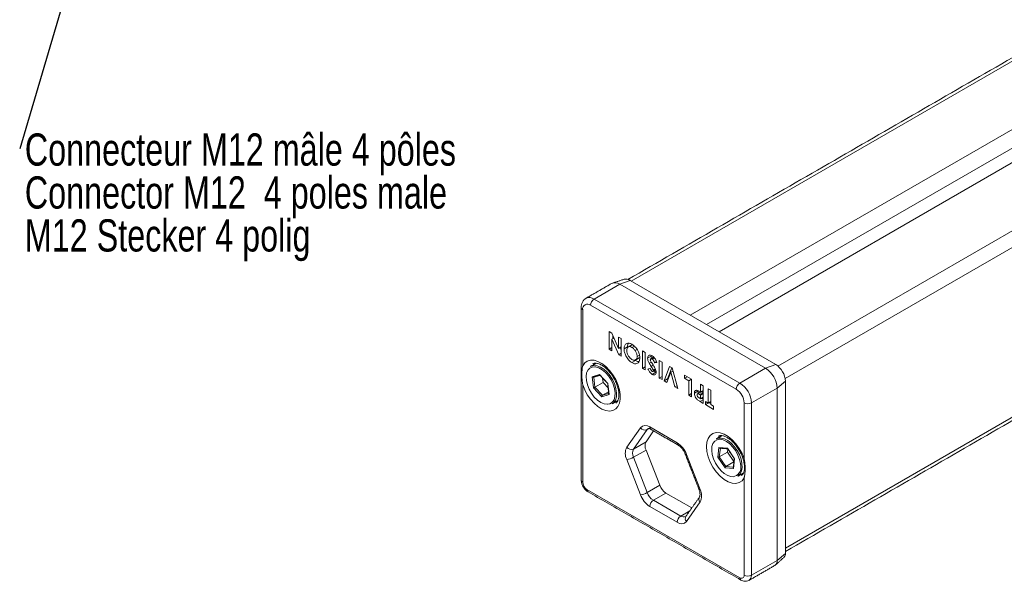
# Model space of a CAD drawing. Header units: millimetres. Extents: x 26 to 404, y 67 to 285.
# Tile 1 of 4: x 26 to 123, y 132 to 188. Entities that reach past the tile are written whole.
import ezdxf

# ---------------------------------------------------------------- set-up
doc = ezdxf.new("R2010")
doc.units = ezdxf.units.MM
doc.styles.add('SLDTEXTSTYLE0', font='TXT', dxfattribs={"width": 0.75})
doc.dimstyles.new('SLDDIMSTYLE2', dxfattribs={"dimtxt": 0, "dimasz": 3.302, "dimexe": 0, "dimexo": 0.0625, "dimgap": 0, "dimtad": 0, "dimtih": 1, "dimtoh": 1, "dimdec": 0, "dimrnd": 1e-09, "dimzin": 0, "dimdsep": 46, "dimtxsty": 'Standard', "dimblk1": 'CLOSED', "dimblk2": 'CLOSED', "dimsah": 1, "dimcen": 0.09, "dimadec": 0, "dimazin": 0, "dimtfac": 3.302, "dimtdec": 0, "dimtofl": 0, "dimtmove": 0, "dimatfit": 3, "dimldrblk": 'CLOSED', "dimfxl": 0, "dimtolj": 1, "dimtzin": 0, "dimarcsym": 0})

# ---------------------------------------------------------------- blocks, each defined once
blk = doc.blocks.new('SW_NOTE_1')
at = {"color": 0, "linetype": 'Continuous', "lineweight": 0, "char_height": 3.175, "attachment_point": 1, "style": 'SLDTEXTSTYLE0'}
for s, insert in [('Connecteur M12 mâle 4 pôles', (0.505, 1.511)), ('Connector M12  4 poles male', (0.505, -2.722)), ('M12 Stecker 4 polig', (0.505, -6.956))]:
    blk.add_mtext(s, dxfattribs=dict(at, insert=insert))
blk = doc.blocks.new('_CLOSED')
at = {"color": 0, "linetype": 'ByBlock', "lineweight": -2}
for p, q in [((-1, 0.166667), (0, 0)), ((-1, 0.166667), (-1, -0.166667)), ((0, 0), (-1, -0.166667)), ((0, 0), (-1, 0))]:
    blk.add_line(p, q, dxfattribs=at)

msp = doc.modelspace()

# ---------------------------------------------------------------- linework, layer by layer
at = {"color": 7, "linetype": 'Continuous', "lineweight": 15}
for p, q in [((156.348, 202.6803), (85.8103, 161.9553)), ((162.1814, 199.312), (91.6436, 158.5871)), ((162.8886, 197.8832), (93.2345, 157.6684)), ((165.0096, 197.679), (94.4719, 156.954)), ((100.2792, 153.5707), (170.8429, 194.3107)), ((171.5501, 193.086), (100.9863, 152.346)), ((101.0131, 135.6233), (171.5508, 176.3483)), ((85.7042, 162.0165), (84.7016, 161.6418)), ((85.7042, 162.0165), (100.0577, 153.7286)), ((82.1685, 160.1793), (84.7016, 161.6418)), ((99.0551, 153.3539), (84.7016, 161.6418)), ((82.1685, 160.1793), (96.522, 151.8914)), ((81.0372, 159.1179), (81.0375, 153.6031)), ((96.1684, 151.279), (81.8149, 159.5669)), ((83.6543, 156.9682), (83.8981, 156.8275)), ((83.6544, 155.24), (83.6543, 156.9682)), ((83.8981, 156.8275), (84.5754, 155.3026)), ((84.1172, 156.3343), (83.923, 156.2222)), ((83.923, 156.2222), (83.923, 155.0849)), ((84.6021, 154.6928), (83.923, 156.2222)), ((84.0079, 156.2712), (84.0079, 156.5801)), ((84.5754, 155.3026), (84.5753, 156.4364)), ((84.5753, 156.4364), (84.844, 156.2813)), ((84.844, 156.2813), (84.844, 154.5531)), ((83.923, 155.3951), (83.6544, 155.24)), ((83.923, 155.0849), (83.6544, 155.24)), ((84.844, 155.4577), (84.5754, 155.3026)), ((84.844, 155.1484), (84.7347, 155.3946)), ((85.4662, 155.4714), (85.1126, 155.2673)), ((86.1072, 155.542), (85.8855, 155.414)), ((84.844, 154.8325), (84.6021, 154.6928)), ((84.844, 154.5531), (84.6021, 154.6928)), ((86.3913, 155.1937), (86.2141, 155.0914)), ((86.6285, 154.6562), (86.3982, 154.5233)), ((86.9355, 153.3455), (86.9354, 155.0737)), ((86.9354, 155.0737), (87.204, 154.9186)), ((87.204, 154.9186), (87.2041, 153.1904)), ((87.7879, 154.5421), (87.4343, 154.338)), ((88.0931, 154.3926), (87.8738, 154.266)), ((86.2403, 154.1108), (85.8868, 153.9067)), ((87.2041, 153.5006), (86.9355, 153.3455)), ((87.2041, 153.1904), (86.9355, 153.3455)), ((87.4727, 153.2662), (87.6736, 153.3624)), ((87.79, 153.9683), (87.589, 153.8523)), ((87.9801, 153.6561), (87.7818, 153.5416)), ((88.1801, 153.3139), (87.9851, 153.2012)), ((88.3149, 154.0159), (88.1191, 153.9028)), ((88.3553, 153.9301), (88.1191, 153.9028)), ((88.5856, 152.3927), (88.5855, 154.1209)), ((88.5855, 154.1209), (88.8542, 153.9658)), ((88.8542, 153.9658), (88.8542, 152.2376)), ((89.0557, 152.1212), (89.5983, 153.5361)), ((89.4093, 152.3254), (89.8237, 153.406)), ((89.5983, 153.5361), (89.857, 153.3867)), ((89.857, 153.3867), (90.3988, 151.3457)), ((96.522, 151.8914), (99.0551, 153.3539)), ((99.0551, 153.3539), (100.0577, 153.7286)), ((81.9755, 152.5233), (82.6882, 152.7428)), ((82.0925, 151.4275), (81.9755, 152.5233)), ((82.1219, 152.4828), (82.228, 151.4883)), ((82.6882, 152.7428), (83.5178, 151.8666)), ((82.9953, 152.3886), (83.0412, 151.9578)), ((88.2394, 152.9565), (87.8859, 152.7524)), ((88.2169, 153.2236), (88.01, 153.1041)), ((88.8542, 152.5478), (88.5856, 152.3927)), ((88.8542, 152.2376), (88.5856, 152.3927)), ((89.4093, 152.3254), (89.0557, 152.1212)), ((89.7272, 152.9611), (89.3417, 151.9561)), ((89.4699, 152.2903), (89.4093, 152.3254)), ((89.9377, 153.0826), (89.7272, 152.9611)), ((90.1119, 151.5114), (89.7272, 152.9611)), ((91.0799, 152.3704), (91.0799, 152.6806)), ((91.0799, 152.6806), (91.7707, 152.2817)), ((91.3485, 152.5255), (91.0799, 152.3704)), ((91.5021, 152.1267), (91.0799, 152.3704)), ((81.0376, 151.7324), (81.038, 142.1352)), ((82.9222, 150.5513), (82.0925, 151.4275)), ((83.0412, 151.9578), (82.228, 151.4883)), ((82.228, 151.4883), (82.9823, 150.6918)), ((83.0412, 151.9578), (83.5387, 151.4325)), ((83.5178, 151.8666), (83.6348, 150.7709)), ((89.3417, 151.9561), (89.0557, 152.1212)), ((90.3226, 151.633), (90.1119, 151.5114)), ((90.3988, 151.3457), (90.1119, 151.5114)), ((91.7707, 152.2817), (91.5021, 152.1267)), ((91.5021, 150.7086), (91.5021, 152.1267)), ((91.7707, 152.2817), (91.7707, 150.5535)), ((92.6533, 151.0188), (92.6533, 151.7721)), ((92.6533, 151.7721), (92.9219, 151.617)), ((92.9219, 151.617), (92.922, 149.8888)), ((93.4016, 151.34), (93.6702, 151.1849)), ((93.4017, 149.922), (93.4016, 151.34)), ((97.6534, 149.9318), (100.1865, 151.3943)), ((100.1865, 151.3943), (101.0123, 152.0752)), ((100.1873, 134.4116), (100.1865, 151.3943)), ((101.0123, 152.0752), (101.0131, 135.0926)), ((83.6348, 150.7709), (82.9222, 150.5513)), ((83.5809, 151.0374), (82.9823, 150.6918)), ((82.9823, 150.6918), (83.5975, 150.8813)), ((91.7707, 150.8637), (91.5021, 150.7086)), ((91.7707, 150.5535), (91.5021, 150.7086)), ((92.3929, 151.0935), (92.0393, 150.8893)), ((92.9119, 150.9676), (92.5583, 150.7635)), ((92.6533, 150.7086), (92.5583, 150.7635)), ((92.5688, 150.4029), (92.6534, 150.3541)), ((92.9219, 151.1739), (92.6533, 151.0188)), ((92.9219, 150.8637), (92.6533, 150.7086)), ((92.6534, 150.3541), (92.6533, 150.7086)), ((92.922, 150.5092), (92.6534, 150.3541)), ((92.9219, 150.9618), (92.9119, 150.9676)), ((93.6702, 151.1849), (93.6703, 149.7669)), ((92.922, 150.235), (92.6222, 150.0619)), ((92.922, 149.8888), (92.6222, 150.0619)), ((93.133, 150.0771), (93.4017, 149.922)), ((93.1331, 149.7669), (93.133, 150.0771)), ((93.4017, 149.922), (93.1331, 149.7669)), ((93.9389, 149.3016), (93.1331, 149.7669)), ((93.6703, 150.0771), (93.4017, 149.922)), ((93.6703, 149.865), (93.4866, 149.9711)), ((93.6703, 149.7669), (93.9389, 149.6118)), ((93.9389, 149.6118), (93.9389, 149.3016)), ((96.9465, 144.4171), (96.9463, 149.9318)), ((97.6534, 149.9318), (97.6542, 132.9491)), ((85.3794, 145.5681), (86.7265, 147.4846)), ((87.6449, 147.5666), (90.3392, 146.0109)), ((87.3862, 147.3078), (86.0392, 145.3913)), ((88.0288, 147.1759), (87.2767, 146.1058)), ((87.5638, 147.4104), (87.3862, 147.3078)), ((87.2767, 146.1058), (86.0392, 145.3913)), ((94.3493, 144.584), (94.4661, 145.5448)), ((94.4661, 145.5448), (95.2956, 145.4631)), ((87.2767, 145.2893), (86.0392, 144.5749)), ((86.0392, 144.5749), (87.3865, 141.1026)), ((87.2767, 145.2893), (88.624, 141.8171)), ((91.2578, 144.8682), (92.605, 141.396)), ((95.0621, 143.5415), (94.3493, 144.584)), ((94.6001, 145.4789), (94.4955, 144.6174)), ((95.3087, 145.0869), (94.4955, 144.6174)), ((94.4955, 144.6174), (95.1435, 143.6697)), ((95.2956, 145.4631), (96.0084, 144.4207)), ((95.3421, 145.3622), (95.3087, 145.0869)), ((95.3087, 145.0869), (95.9419, 144.1608)), ((86.7268, 140.8712), (85.3795, 144.3434)), ((95.9379, 144.1284), (95.1435, 143.6697)), ((95.1435, 143.6697), (95.8735, 143.5978)), ((96.0084, 144.4207), (95.8917, 143.4598)), ((95.8917, 143.4598), (95.0621, 143.5415)), ((88.624, 141.8171), (87.3865, 141.1026)), ((96.947, 132.9491), (96.9466, 142.5463)), ((81.4623, 141.4004), (96.5228, 132.7042)), ((89.2364, 141.0553), (87.9989, 140.3408)), ((89.2364, 141.0553), (91.7893, 139.5812)), ((90.3396, 138.1727), (87.6453, 139.7285)), ((87.9989, 140.3408), (90.6932, 138.7851)), ((92.6051, 140.1712), (91.2581, 138.2547)), ((91.5963, 139.3065), (90.6932, 138.7851)), ((100.1873, 134.4116), (101.0131, 135.0926)), ((97.6542, 132.9491), (100.1873, 134.4116))]:
    msp.add_line(p, q, dxfattribs=at)
at = {"color": 7, "linetype": 'Continuous', "lineweight": 15, "flags": 128}
for points in [[(81.0375, 153.6031), (81.2346, 153.8778), (81.495, 154.0627), (81.808, 154.1504), (82.1611, 154.1375), (82.5401, 154.0244), (82.9298, 153.8157), (83.3145, 153.5198), (83.6787, 153.1486), (84.0077, 152.717), (84.2884, 152.2423), (84.5095, 151.7438), (84.662, 151.2413), (84.7398, 150.7551), (84.7398, 150.3048), (84.662, 149.9085), (84.5096, 149.5822), (84.2886, 149.3388), (84.0079, 149.1883), (83.6789, 149.1367), (83.3147, 149.1861), (82.93, 149.3344), (82.5403, 149.5757), (82.1613, 149.9003), (81.8081, 150.2952), (81.4951, 150.7445), (81.2348, 151.23), (81.0376, 151.7324)], [(81.8134, 153.5282), (81.875, 153.5599), (82.1494, 153.6261), (82.4603, 153.5952), (82.792, 153.4686), (83.128, 153.2527), (83.4513, 152.9584), (83.7457, 152.6003), (83.9965, 152.1965), (84.1911, 151.7672), (84.3198, 151.3339), (84.3761, 150.9184), (84.3571, 150.5415), (84.2639, 150.222)], [(84.1279, 150.2502), (84.2187, 150.567), (84.2332, 150.9421), (84.1708, 151.3552), (84.0348, 151.784), (83.8325, 152.2054), (83.5748, 152.5968), (83.2756, 152.9369), (82.9511, 153.2075), (82.6187, 153.394), (82.2963, 153.4863), (82.2472, 153.4919)], [(81.4542, 152.9748), (81.4278, 152.894), (81.3747, 152.5457), (81.3988, 152.1489), (81.4987, 151.7251), (81.669, 151.297), (81.9006, 150.8879), (82.1809, 150.5197), (82.4949, 150.2122), (82.8256, 149.9821), (83.1552, 149.8418), (83.466, 149.7988), (83.4967, 149.8)], [(84.2639, 150.222), (84.1011, 149.976), (83.9384, 149.8476)], [(93.2344, 145.6251), (93.2766, 146.0657), (93.4012, 146.4386), (93.6029, 146.7275), (93.8729, 146.9199), (94.1996, 147.0076), (94.5687, 146.9865), (94.9643, 146.8578), (95.3691, 146.6269), (95.7658, 146.3039), (96.137, 145.9028), (96.4666, 145.441), (96.7404, 144.9385), (96.9465, 144.4171)], [(94.1871, 146.3835), (94.3795, 146.4601), (94.6739, 146.4782), (94.9971, 146.3993), (95.333, 146.2273), (95.6648, 145.9708), (95.9757, 145.6428), (96.2502, 145.2596), (96.4745, 144.8405), (96.6374, 144.4065)], [(96.9466, 142.5463), (96.7405, 142.2628), (96.4668, 142.0765), (96.1371, 141.9953), (95.766, 142.0229), (95.3694, 142.1579), (94.9645, 142.3946), (94.5689, 142.7227), (94.1998, 143.1279), (93.8731, 143.5928), (93.603, 144.0971), (93.4013, 144.6189), (93.2766, 145.1357), (93.2344, 145.6251)], [(93.8329, 145.8434), (93.7724, 145.6244), (93.7485, 145.2554), (93.8016, 144.8458), (93.929, 144.4176), (94.1237, 143.994), (94.3754, 143.5979), (94.6704, 143.2505), (94.9927, 142.9705), (95.3252, 142.7732), (95.6497, 142.6691), (95.8513, 142.6544)], [(96.5014, 144.3721), (96.3392, 144.8009), (96.1145, 145.2135), (95.8393, 145.5878), (95.5286, 145.9036), (95.1989, 146.1439), (94.8682, 146.2957), (94.5543, 146.3507), (94.274, 146.3062), (94.0425, 146.1644), (93.8722, 145.9329), (93.8329, 145.8434)], [(91.2578, 144.8682), (91.2048, 144.8668), (91.1675, 144.8733), (91.1473, 144.8874), (91.1452, 144.8914)], [(96.6374, 144.4065), (96.7308, 143.9794), (96.7498, 143.5805), (96.6936, 143.2299), (96.565, 142.9451), (96.3705, 142.7405), (96.3121, 142.7029)], [(96.61, 143.7263), (96.5923, 143.9504), (96.5014, 144.3721)], [(92.605, 141.396), (92.5521, 141.3945), (92.5148, 141.401), (92.4945, 141.4152), (92.4925, 141.4192)]]:
    msp.add_lwpolyline(points, dxfattribs=at)
at = {"color": 7, "linetype": 'Continuous', "lineweight": 15}
for centre, radius, start, end in [((85.2942, 161.4239), 0.7207, 55.319529, 104.092039), ((84.2329, 160.9877), 0.8047, 54.374658, 114.305201), ((81.7017, 159.544), 0.7883, 53.691164, 115.043007), ((82.5826, 159.532), 0.7684, 122.605478, 177.394522), ((81.1299, 159.339), 0.2397, 184.039093, 247.253844), ((81.5113, 159.1948), 0.4803, 50.783421, 189.216579), ((82.1642, 152.7525), 0.744, 83.598579, 162.620981), ((97.7298, 151.2823), 2.4592, 2.609672, 57.390328), ((98.9395, 151.9808), 2.075, 2.609672, 57.390328), ((96.936, 151.2441), 0.7684, 122.605478, 177.394522), ((95.1967, 149.8198), 2.4592, 2.609672, 57.390328), ((95.2573, 149.8548), 1.6907, 2.609672, 57.390328), ((83.4589, 150.5206), 0.7216, 273.004085, 337.985674), ((97.2998, 150.614), 0.7684, 242.605478, 297.394522), ((87.2276, 147.056), 0.6595, 50.742075, 139.461002), ((87.1656, 147.8039), 0.5429, 216.024798, 293.976865), ((87.8952, 147.542), 0.2515, 174.382423, 234.307119), ((87.6738, 147.1105), 0.3488, 120.099204, 145.53649), ((86.6043, 144.9558), 1.3693, 153.438879, 206.566498), ((85.8186, 145.8874), 0.5429, 216.024798, 293.976865), ((88.0932, 145.6976), 0.9129, 153.438879, 206.566498), ((90.5895, 145.9863), 0.2515, 174.383989, 234.289142), ((89.0972, 144.072), 2.3026, 20.228903, 57.357175), ((85.0886, 146.2285), 1.9074, 278.772796, 299.894103), ((86.8557, 144.9831), 0.9129, 153.438879, 206.566498), ((95.7112, 143.5581), 0.9145, 278.815302, 10.602393), ((81.1418, 142.3643), 0.2515, 185.692881, 245.617577), ((81.9593, 142.1772), 0.9222, 182.609672, 237.390328), ((90.0644, 142.3479), 1.535, 200.228903, 237.357175), ((81.7126, 141.3758), 0.2515, 174.382423, 234.307119), ((86.4359, 142.7563), 1.9074, 278.772796, 299.894103), ((88.8873, 141.6673), 2.3026, 200.228903, 237.357175), ((88.8269, 141.6334), 1.535, 200.228903, 237.357175), ((92.8901, 140.4524), 0.4003, 148.283645, 224.611769), ((91.3803, 140.7835), 1.3693, 333.438879, 26.566498), ((88.4129, 139.6935), 0.7684, 122.605478, 177.394522), ((91.1072, 138.1378), 0.7684, 122.605478, 177.394522), ((90.9864, 139.1967), 0.5054, 234.529297, 294.104265), ((91.5604, 138.5378), 0.4142, 149.764675, 223.115271), ((90.7569, 138.6834), 0.6595, 230.742075, 319.461002), ((100.5609, 135.0555), 0.4538, 315.907961, 4.680471), ((99.6367, 134.3574), 0.5532, 305.694799, 5.625342), ((96.6885, 132.9072), 0.262, 230.783421, 9.216579), ((97.3006, 133.6314), 0.7684, 242.605478, 297.394522), ((97.1024, 132.8951), 0.5543, 306.067911, 5.592745), ((96.7731, 132.6796), 0.2515, 174.383536, 234.294338)]:
    msp.add_arc(centre, radius, start, end, dxfattribs=at)
for centre, major_axis, ratio, start_param, end_param in [((82.0463, 152.5641), (0.0943, -0.0621), 0.6835061, 4.3824993, 5.9532957), ((82.7589, 152.7837), (0.0279, 0.1063), 0.6195848, 2.1211314, 2.7742533), ((82.1632, 151.4683), (0.0958, 0.0442), 0.1108763, 3.8321642, 5.4029606), ((83.5886, 151.9074), (0.0958, 0.0442), 0.1108763, 3.1041429, 3.8321642), ((82.9929, 150.5921), (0.0279, 0.1063), 0.6195848, 0.5503351, 2.1211314), ((83.7055, 150.8117), (0.0943, -0.0621), 0.6835061, 3.654478, 4.3824993), ((94.5368, 145.5857), (-0.072, 0.0898), 0.7050391, 1.4630273, 2.5381767), ((94.42, 144.6248), (0.1031, 0.0252), 0.3201939, 3.8811426, 5.4519389), ((95.3664, 145.504), (0.0548, 0.0925), 0.4970549, 2.2942737, 2.9137622), ((95.1328, 143.5824), (0.0548, 0.0925), 0.4970549, 0.7234774, 2.2942737), ((96.0791, 144.4615), (0.1031, 0.0252), 0.3201939, 3.2616541, 3.8811426), ((95.9624, 143.5007), (-0.072, 0.0898), 0.7050391, 0.603416, 1.4630273)]:
    msp.add_ellipse(centre, major_axis=major_axis, ratio=ratio, start_param=start_param, end_param=end_param, dxfattribs=at)
for points in [[(155.8481, 202.7298), (85.494, 162.1109)], [(101.0131, 135.2851), (171.5125, 175.9879)], [(85.1187, 162.1229), (84.0076, 161.7678)], [(83.9017, 161.7211), (81.3686, 160.2586)], [(80.8908, 159.322), (80.8916, 142.3393)], [(85.8842, 155.6532), (85.5306, 155.4491)], [(86.2508, 154.1754), (86.6044, 154.3795)], [(88.0394, 154.4531), (87.7425, 154.2817)], [(82.3717, 153.8505), (81.8134, 153.5282)], [(86.2403, 154.1108), (86.177, 154.1638)], [(82.1075, 152.4783), (82.729, 152.6698)], [(82.7092, 152.6907), (83.493, 151.8629)], [(87.981, 153.048), (88.2299, 153.1917)], [(83.4927, 151.8632), (83.6026, 150.8342)], [(92.7011, 151.0328), (92.3475, 150.8287)], [(92.4249, 150.8686), (92.3929, 151.0935)], [(92.922, 150.3009), (92.752, 150.4111)], [(83.9384, 149.8476), (84.5013, 150.1726)], [(87.7485, 147.3378), (90.4428, 145.782)], [(94.7454, 146.7058), (94.1871, 146.3835)], [(91.1452, 144.8914), (92.4925, 141.4192)], [(94.5602, 145.4829), (95.3101, 145.409)], [(95.3026, 145.42), (95.9778, 144.4326)], [(95.9753, 144.4361), (95.8671, 143.5458)], [(96.3121, 142.7029), (96.875, 143.0279)], [(81.5658, 141.1715), (96.6264, 132.4754)], [(92.5496, 140.6629), (91.2026, 138.7464)], [(97.4264, 132.4456), (99.9595, 133.9081)], [(100.0238, 133.9551), (100.8868, 134.7398)]]:
    msp.add_open_spline(points, degree=1, dxfattribs=at)
for points, knots in [([(81.3707, 160.2542), (81.2985, 160.206), (81.1483, 160.1058), (80.9978, 159.8709), (80.9059, 159.6067), (80.8957, 159.4152), (80.8908, 159.322)], [0, 0, 0, 0, 0.2373676, 0.4935349, 0.7537133, 1, 1, 1, 1]), ([(85.1126, 155.2673), (85.1254, 155.3925), (85.1509, 155.643), (85.3601, 155.8172), (85.614, 155.8539), (85.7944, 155.7678), (85.8846, 155.7248)], [0, 0, 0, 0, 0.2796688, 0.559362, 0.7796218, 1, 1, 1, 1]), ([(85.8868, 153.9067), (85.7714, 153.99), (85.5406, 154.1566), (85.2891, 154.5531), (85.135, 154.9401), (85.1201, 155.1582), (85.1126, 155.2673)], [0, 0, 0, 0, 0.27936731, 0.55918868, 0.77951473, 1, 1, 1, 1]), ([(85.8855, 155.414), (85.81, 155.4472), (85.659, 155.5135), (85.4942, 155.4442), (85.3953, 155.3054), (85.3859, 155.1738), (85.3813, 155.108)], [0, 0, 0, 0, 0.2794638, 0.559182, 0.77947, 1, 1, 1, 1]), ([(85.4662, 155.4714), (85.4667, 155.6113), (85.4672, 155.7531), (85.5376, 155.8176), (85.5386, 155.8185)], [0, 0, 0, 0, 0.985824, 1, 1, 1, 1]), ([(85.8846, 155.7248), (86.0008, 155.6429), (86.2332, 155.4794), (86.4875, 155.0816), (86.6428, 154.6933), (86.6588, 154.4738), (86.6668, 154.364)], [0, 0, 0, 0, 0.2796236, 0.5591796, 0.7795587, 1, 1, 1, 1]), ([(86.2141, 155.0914), (86.1579, 155.1666), (86.0575, 155.3012), (85.9381, 155.3795), (85.8855, 155.414)], [0, 0, 0, 0, 0.5593701, 1, 1, 1, 1]), ([(85.3813, 155.108), (85.3896, 155.0154), (85.4063, 154.8302), (85.5438, 154.5546), (85.7119, 154.3363), (85.8313, 154.2551), (85.8909, 154.2145)], [0, 0, 0, 0, 0.2797487, 0.55945804, 0.77966274, 1, 1, 1, 1]), ([(86.6668, 154.364), (86.6529, 154.239), (86.625, 153.9892), (86.416, 153.8114), (86.1581, 153.7813), (85.9772, 153.8649), (85.8868, 153.9067)], [0, 0, 0, 0, 0.2796382, 0.5592142, 0.7796675, 1, 1, 1, 1]), ([(85.8909, 154.2145), (85.9672, 154.1805), (86.1197, 154.1124), (86.2883, 154.1791), (86.385, 154.3234), (86.3938, 154.4566), (86.3982, 154.5233)], [0, 0, 0, 0, 0.2795868, 0.5591059, 0.7793511, 1, 1, 1, 1]), ([(86.3982, 154.5233), (86.3893, 154.6291), (86.3735, 154.8182), (86.2629, 155.0078), (86.2141, 155.0914)], [0, 0, 0, 0, 0.5594075, 1, 1, 1, 1]), ([(87.4343, 154.338), (87.4414, 154.4092), (87.4556, 154.5516), (87.5793, 154.6457), (87.7303, 154.6472), (87.8325, 154.596), (87.8837, 154.5704)], [0, 0, 0, 0, 0.27962043, 0.55895831, 0.77922348, 1, 1, 1, 1]), ([(87.589, 153.8523), (87.5402, 153.9448), (87.4532, 154.11), (87.4401, 154.2684), (87.4343, 154.338)], [0, 0, 0, 0, 0.5602086, 1, 1, 1, 1]), ([(87.8738, 154.266), (87.8507, 154.2771), (87.8046, 154.2993), (87.7496, 154.29), (87.7102, 154.2595), (87.7053, 154.2204), (87.7029, 154.2009)], [0, 0, 0, 0, 0.280345, 0.5601946, 0.7804347, 1, 1, 1, 1]), ([(87.8215, 154.3273), (87.8208, 154.3288), (87.7877, 154.4025), (87.7878, 154.473), (87.7879, 154.5421)], [0, 0, 0, 0, 0.0207546, 1, 1, 1, 1]), ([(88.1191, 153.9028), (88.0862, 153.9819), (88.0404, 154.0921), (87.9458, 154.2153), (87.8978, 154.2491), (87.8738, 154.266)], [0, 0, 0, 0, 0.5594069, 0.7798687, 1, 1, 1, 1]), ([(87.8837, 154.5704), (87.9401, 154.5328), (88.0529, 154.4576), (88.2345, 154.2342), (88.3095, 154.0455), (88.3553, 153.9301)], [0, 0, 0, 0, 0.2804601, 0.5603991, 1, 1, 1, 1]), ([(81.0376, 151.7324), (81.0373, 151.7338), (81.012, 151.8829), (80.9771, 152.1806), (80.9619, 152.5079), (80.9592, 152.8235), (80.9685, 153.127), (81.0001, 153.4108), (81.0298, 153.5668), (81.0372, 153.602), (81.0375, 153.6031)], [0, 0, 0, 0, 0.002122, 0.2189248, 0.4376113, 0.5000006, 0.7168181, 0.9356141, 0.997878, 1, 1, 1, 1]), ([(82.0304, 153.789), (82.0533, 153.8045), (82.1165, 153.8471), (82.2574, 153.8686), (82.4789, 153.8495), (82.7486, 153.7573), (83.0506, 153.5854), (83.3589, 153.3415), (83.6593, 153.0328), (83.9377, 152.6702), (84.1803, 152.269), (84.3755, 151.8471), (84.5148, 151.4248), (84.5934, 151.0228), (84.6115, 150.6615), (84.5748, 150.3586), (84.4945, 150.1296), (84.3969, 149.9817), (84.3238, 149.9334), (84.2894, 149.9106)], [0, 0, 0, 0, 0.0358963, 0.0986199, 0.1564235, 0.2182363, 0.2785793, 0.3389514, 0.3998539, 0.4612885, 0.5230518, 0.5848869, 0.6464525, 0.7074684, 0.7677184, 0.8271726, 0.8863582, 0.9464166, 1, 1, 1, 1]), ([(86.5932, 154.0185), (86.5646, 154.014), (86.4596, 153.9972), (86.3327, 154.063), (86.2403, 154.1108)], [0, 0, 0, 0, 0.2720419, 1, 1, 1, 1]), ([(87.8859, 152.7524), (87.8397, 152.784), (87.7473, 152.8473), (87.5996, 153.027), (87.5209, 153.1754), (87.4727, 153.2662)], [0, 0, 0, 0, 0.27986108, 0.55964478, 1, 1, 1, 1]), ([(87.7818, 153.5416), (87.7451, 153.599), (87.6795, 153.7017), (87.6167, 153.8063), (87.589, 153.8523)], [0, 0, 0, 0, 0.5600451, 1, 1, 1, 1]), ([(87.6736, 153.3624), (87.7048, 153.297), (87.7483, 153.2059), (87.8285, 153.104), (87.8687, 153.0752), (87.8889, 153.0609)], [0, 0, 0, 0, 0.5598003, 0.7801169, 1, 1, 1, 1]), ([(87.7029, 154.2009), (87.7095, 154.1614), (87.7226, 154.082), (87.8047, 153.9419), (87.8647, 153.8465), (87.9014, 153.7882)], [0, 0, 0, 0, 0.27777553, 0.55833318, 1, 1, 1, 1]), ([(87.9851, 153.2012), (87.9487, 153.2657), (87.8837, 153.381), (87.8129, 153.4925), (87.7818, 153.5416)], [0, 0, 0, 0, 0.5597674, 1, 1, 1, 1]), ([(87.9014, 153.7882), (87.9971, 153.6407), (88.1303, 153.4355), (88.2592, 153.1447), (88.2721, 153.0241), (88.2786, 152.9639)], [0, 0, 0, 0, 0.5608505, 0.7807032, 1, 1, 1, 1]), ([(88.2786, 152.9639), (88.2715, 152.9022), (88.2573, 152.7787), (88.1487, 152.6985), (88.0204, 152.6867), (87.9307, 152.7305), (87.8859, 152.7524)], [0, 0, 0, 0, 0.2793899, 0.5591454, 0.7794498, 1, 1, 1, 1]), ([(87.8889, 153.0609), (87.9051, 153.0527), (87.9376, 153.0365), (87.9764, 153.0424), (88.0046, 153.0631), (88.0082, 153.0905), (88.01, 153.1041)], [0, 0, 0, 0, 0.2803204, 0.5601191, 0.7805274, 1, 1, 1, 1]), ([(88.01, 153.1041), (88.0084, 153.1218), (88.0056, 153.1533), (87.9914, 153.1866), (87.9851, 153.2012)], [0, 0, 0, 0, 0.5592384, 1, 1, 1, 1]), ([(88.2394, 152.9565), (88.1922, 152.986), (88.1323, 153.0234), (88.0812, 153.0862), (88.0704, 153.0996)], [0, 0, 0, 0, 0.7881313, 1, 1, 1, 1]), ([(92.0393, 150.8893), (92.0432, 150.9461), (92.051, 151.0595), (92.1305, 151.1556), (92.235, 151.1885), (92.3106, 151.1752), (92.3484, 151.1685)], [0, 0, 0, 0, 0.2799435, 0.5592506, 0.7795417, 1, 1, 1, 1]), ([(92.6222, 150.0619), (92.5449, 150.1072), (92.3913, 150.1973), (92.1776, 150.4014), (92.0551, 150.6691), (92.0446, 150.8158), (92.0393, 150.8893)], [0, 0, 0, 0, 0.2818219, 0.5601999, 0.779681, 1, 1, 1, 1]), ([(92.5583, 150.7635), (92.501, 150.7984), (92.4294, 150.8421), (92.3558, 150.8362), (92.3276, 150.816), (92.3105, 150.7808), (92.3088, 150.7495), (92.308, 150.7339)], [0, 0, 0, 0, 0.4993563, 0.6245405, 0.7496889, 0.8747929, 1, 1, 1, 1]), ([(92.308, 150.7339), (92.3089, 150.717), (92.3106, 150.6832), (92.3301, 150.6158), (92.3601, 150.5731), (92.3784, 150.5471)], [0, 0, 0, 0, 0.281139, 0.5616949, 1, 1, 1, 1]), ([(92.3484, 151.1685), (92.405, 151.1453), (92.5062, 151.1039), (92.6083, 151.0448), (92.6533, 151.0188)], [0, 0, 0, 0, 0.5596066, 1, 1, 1, 1]), ([(92.3784, 150.5471), (92.4131, 150.5147), (92.4752, 150.4566), (92.5402, 150.4194), (92.5688, 150.4029)], [0, 0, 0, 0, 0.5585255, 1, 1, 1, 1]), ([(92.9119, 150.9676), (92.8554, 151.0012), (92.7848, 151.0432), (92.7166, 151.0429), (92.7049, 151.0335), (92.702, 151.0312)], [0, 0, 0, 0, 0.7522492, 0.9408314, 1, 1, 1, 1]), ([(87.4999, 147.412), (87.4993, 147.4123), (87.498, 147.413), (87.5415, 147.4194), (87.6448, 147.3934), (87.7229, 147.3515), (87.7485, 147.3378)], [0, 0, 0, 0, 0.2283952, 0.5520334, 0.8534604, 1, 1, 1, 1]), ([(94.4041, 146.6442), (94.427, 146.6597), (94.4901, 146.7024), (94.6311, 146.7239), (94.8526, 146.7047), (95.1223, 146.6125), (95.4243, 146.4407), (95.7326, 146.1968), (96.033, 145.8881), (96.3114, 145.5255), (96.554, 145.1242), (96.7492, 144.7024), (96.8885, 144.2801), (96.9671, 143.8781), (96.9852, 143.5168), (96.9485, 143.2139), (96.8682, 142.9849), (96.7706, 142.837), (96.6975, 142.7887), (96.6631, 142.7659)], [0, 0, 0, 0, 0.0358963, 0.0986199, 0.1564235, 0.2182363, 0.2785793, 0.3389514, 0.3998539, 0.4612885, 0.5230518, 0.5848869, 0.6464525, 0.7074684, 0.7677184, 0.8271726, 0.8863582, 0.9464166, 1, 1, 1, 1]), ([(90.4428, 145.782), (90.474, 145.7626), (90.5652, 145.7058), (90.7331, 145.5573), (90.9215, 145.3263), (91.0609, 145.0928), (91.1228, 144.945), (91.1452, 144.8914)], [0, 0, 0, 0, 0.1238428, 0.3625936, 0.6077808, 0.8577796, 1, 1, 1, 1]), ([(96.9465, 144.4171), (96.9468, 144.4156), (96.9721, 144.2666), (97.0177, 143.975), (97.0435, 143.6538), (97.0482, 143.3394), (97.0316, 143.0317), (96.9862, 142.7399), (96.9543, 142.5827), (96.9468, 142.5474), (96.9466, 142.5463)], [0, 0, 0, 0, 0.00212201, 0.21892478, 0.43761134, 0.50000058, 0.71681814, 0.93561406, 0.99787799, 1, 1, 1, 1]), ([(80.8916, 142.3393), (80.8948, 142.2774), (80.9031, 142.1157), (80.983, 141.8496), (81.1389, 141.5616), (81.3382, 141.3246), (81.4955, 141.2188), (81.5658, 141.1715)], [0, 0, 0, 0, 0.1370216, 0.3580589, 0.5826652, 0.8134358, 1, 1, 1, 1]), ([(92.4925, 141.4192), (92.5096, 141.3717), (92.5599, 141.2323), (92.6026, 141.0132), (92.6024, 140.805), (92.5697, 140.6946), (92.5551, 140.6716), (92.5496, 140.6629)], [0, 0, 0, 0, 0.1286056, 0.3777492, 0.6203546, 0.8572276, 1, 1, 1, 1]), ([(91.2026, 138.7464), (91.1994, 138.7424), (91.1933, 138.7348), (91.1925, 138.7354), (91.1922, 138.7357)], [0, 0, 0, 0, 0.5175574, 1, 1, 1, 1]), ([(96.6264, 132.4754), (96.6846, 132.4457), (96.82, 132.3768), (97.0503, 132.3396), (97.272, 132.3621), (97.3833, 132.4313), (97.4242, 132.4566)], [0, 0, 0, 0, 0.2308475, 0.5366129, 0.8301737, 1, 1, 1, 1])]:
    msp.add_open_spline(points, degree=3, knots=knots, dxfattribs=at)

# ---------------------------------------------------------------- block references
at = {"color": 7, "linetype": 'Continuous', "lineweight": 0}
msp.add_blockref('SW_NOTE_1', (25.5735, 174.9953), dxfattribs=at)

# ---------------------------------------------------------------- leaders
msp.add_leader([(33.5234, 201.9785), (25.5735, 174.9953)], dimstyle='SLDDIMSTYLE2', dxfattribs=at)

doc.saveas('drawing.dxf')
